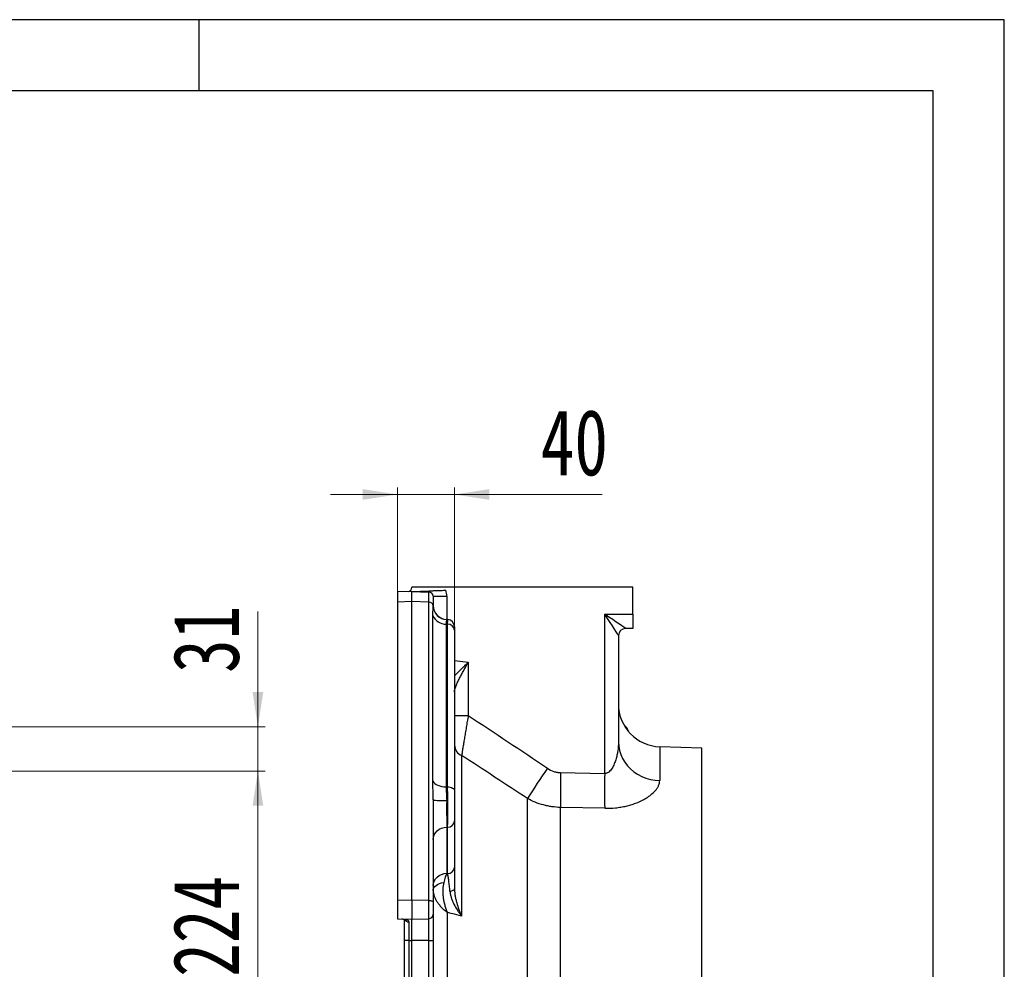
# Model space of a CAD drawing. Header units: millimetres. Extents: x -7 to 844, y 0 to 594.
# Tile 137 of 137: x 703 to 841, y 461 to 594. Entities that reach past the tile are written whole.
import ezdxf

# ---------------------------------------------------------------- set-up
doc = ezdxf.new("R2010")
doc.units = ezdxf.units.MM
doc.styles.add('SLDTEXTSTYLE3', font='HYSWLONGFANGSONG.TTF')
doc.dimstyles.new('SLDDIMSTYLE10', dxfattribs={"dimtxt": 9.875366, "dimasz": 4.884615, "dimexe": 0, "dimexo": 0.0625, "dimgap": 2.468842, "dimtad": 2, "dimlfac": 5, "dimrnd": 1e-09, "dimzin": 12, "dimdsep": 46, "dimtxsty": 'SLDTEXTSTYLE3', "dimsah": 1, "dimcen": 0.09, "dimadec": 0, "dimazin": 3, "dimtfac": 1, "dimtdec": 3, "dimtmove": 0, "dimatfit": 0, "dimfxl": 1, "dimfrac": 2, "dimtolj": 1, "dimtzin": 12, "dimarcsym": 0})
doc.dimstyles.new('SLDDIMSTYLE11', dxfattribs={"dimtxt": 9.875366, "dimasz": 4.884615, "dimexe": 0, "dimexo": 0.0625, "dimgap": 2.468842, "dimtad": 2, "dimlfac": 5, "dimrnd": 1e-09, "dimzin": 12, "dimdsep": 46, "dimtxsty": 'SLDTEXTSTYLE3', "dimsah": 1, "dimcen": 0.09, "dimadec": 0, "dimazin": 3, "dimtfac": 1, "dimtdec": 3, "dimtofl": 0, "dimtmove": 0, "dimatfit": 3, "dimfxl": 1, "dimfrac": 2, "dimtolj": 1, "dimtzin": 12, "dimarcsym": 0})

# ---------------------------------------------------------------- blocks, each defined once
blk = doc.blocks.new('_D_29')
at = {"color": 7, "linetype": 'Continuous', "lineweight": 18}
for p, q in [((755.87, 512.3), (755.87, 528.39)), ((763.87, 508.35), (763.87, 528.39)), ((755.87, 527.39), (746.47, 527.39)), ((755.87, 527.39), (763.87, 527.39)), ((763.87, 527.39), (784.6, 527.39))]:
    blk.add_line(p, q, dxfattribs=at)
for points in [[(755.87, 527.39), (750.98, 528.14), (750.98, 526.64)], [(763.87, 527.39), (768.75, 526.64), (768.75, 528.14)]]:
    blk.add_solid(points, dxfattribs=at)
at = {"color": 7, "linetype": 'Continuous', "lineweight": 18, "insert": (775.96, 539.33), "char_height": 9.26, "attachment_point": 1, "style": 'SLDTEXTSTYLE3'}
blk.add_mtext('40', dxfattribs=at)
blk = doc.blocks.new('_D_36')
at = {"color": 7, "linetype": 'Continuous', "lineweight": 18}
for p, q in [((736.29, 494.79), (736.29, 510.99)), ((659.31, 494.79), (737.29, 494.79)), ((736.29, 488.59), (736.29, 494.79)), ((657.11, 488.59), (737.29, 488.59)), ((736.29, 488.59), (736.29, 479.2))]:
    blk.add_line(p, q, dxfattribs=at)
for points in [[(736.29, 494.79), (737.04, 499.68), (735.54, 499.68)], [(736.29, 488.59), (735.54, 483.71), (737.04, 483.71)]]:
    blk.add_solid(points, dxfattribs=at)
at = {"color": 7, "linetype": 'Continuous', "lineweight": 18, "insert": (724.36, 502.35), "char_height": 9.26, "attachment_point": 1, "rotation": 90, "style": 'SLDTEXTSTYLE3'}
blk.add_mtext('31', dxfattribs=at)
blk = doc.blocks.new('_D_37')
at = {"color": 7, "linetype": 'Continuous', "lineweight": 18}
for p, q in [((657.11, 488.59), (737.29, 488.59)), ((736.29, 443.79), (736.29, 488.59)), ((649.06, 443.79), (737.29, 443.79))]:
    blk.add_line(p, q, dxfattribs=at)
for points in [[(736.29, 488.59), (735.54, 483.71), (737.04, 483.71)], [(736.29, 443.79), (737.04, 448.68), (735.54, 448.68)]]:
    blk.add_solid(points, dxfattribs=at)
at = {"color": 7, "linetype": 'Continuous', "lineweight": 18, "insert": (724.36, 459.71), "char_height": 9.26, "attachment_point": 1, "rotation": 90, "style": 'SLDTEXTSTYLE3'}
blk.add_mtext('224', dxfattribs=at)

msp = doc.modelspace()

# ---------------------------------------------------------------- linework, layer by layer
at = {"color": 7, "linetype": 'Continuous', "lineweight": 25}
for p, q in [((841, 594), (0, 594)), ((728, 594), (728, 584)), ((841, 0), (841, 594)), ((831, 584), (25, 584)), ((831, 10), (831, 584)), ((757.86731, 514.360452), (757.86731, 514.39157)), ((788.86731, 514.39157), (757.86731, 514.39157)), ((757.86731, 513.79157), (760.266171, 513.87534)), ((788.86731, 510.59157), (788.86731, 514.39157)), ((757.86731, 513.79157), (755.86731, 513.721729)), ((755.86731, 513.721729), (755.86731, 512.303135)), ((757.86731, 512.362999), (757.86731, 513.79157)), ((757.86731, 513.79157), (760.28825, 513.707029)), ((760.28825, 512.290535), (760.28825, 513.707029)), ((760.86731, 513.107395), (760.86731, 511.825152)), ((760.86731, 513.107395), (762.797511, 513.107395)), ((757.86731, 512.362999), (755.86731, 512.303135)), ((755.86731, 512.303135), (755.86731, 470.434956)), ((757.86731, 470.458237), (757.86731, 512.362999)), ((760.28825, 512.290535), (757.86731, 512.362999)), ((760.28825, 470.430057), (760.28825, 512.290535)), ((760.843585, 487.154484), (760.843585, 510.403775)), ((762.916816, 509.829035), (762.769457, 509.836361)), ((784.937109, 510.59157), (788.86731, 510.59157)), ((784.937109, 488.258034), (784.937109, 510.59157)), ((788.86731, 510.59157), (788.86731, 508.59157)), ((762.694702, 509.195336), (762.694702, 486.36782)), ((762.90221, 509.184867), (762.694702, 509.195336)), ((762.90221, 486.370619), (762.90221, 509.184867)), ((763.86731, 508.347364), (763.86731, 485.825301)), ((788.86731, 508.59157), (787.86731, 508.59157)), ((786.86731, 507.593398), (786.86731, 492.650112)), ((765.797511, 503.844359), (765.797511, 496.383207)), ((763.86731, 496.383207), (765.797511, 496.383207)), ((798.56731, 491.79157), (792.657913, 491.997931)), ((798.56731, 395.79157), (798.56731, 491.79157)), ((764.86731, 490.753091), (764.86731, 468.234296)), ((778.759072, 488.369527), (784.937109, 488.258034)), ((762.694702, 486.36782), (762.90221, 486.370619)), ((760.86731, 484.564598), (760.86731, 470.230178)), ((774.108066, 411.085527), (774.108066, 484.725041)), ((778.759072, 411.957455), (778.759072, 483.481718)), ((784.937109, 483.363139), (778.759072, 483.481718)), ((762.90221, 480.727359), (762.797511, 480.726121)), ((762.797511, 480.726121), (762.797511, 474.239388)), ((762.90221, 474.212385), (762.90221, 480.727359)), ((763.86731, 481.592857), (763.86731, 475.077883)), ((762.797511, 474.239388), (762.90221, 474.212385)), ((757.86731, 470.458237), (755.86731, 470.434956)), ((755.86731, 470.434956), (755.86731, 467.861412)), ((757.86731, 470.458237), (757.86731, 467.79157)), ((760.28825, 470.430057), (757.86731, 470.458237)), ((760.28825, 467.876111), (760.28825, 470.430057)), ((760.86731, 470.230178), (760.86731, 468.475746)), ((760.86731, 468.475746), (760.86731, 464.79157)), ((762.86731, 418.833373), (762.86731, 468.749768)), ((755.86731, 467.861412), (755.90221, 467.860193)), ((755.90221, 467.860193), (757.86731, 467.79157)), ((756.86731, 464.79157), (756.86731, 467.807544)), ((757.446371, 467.431237), (757.446371, 464.79157)), ((757.86731, 467.79157), (760.28825, 467.876111)), ((757.86731, 464.79157), (757.86731, 467.79157)), ((760.28825, 464.79157), (760.28825, 467.876111)), ((757.446371, 464.79157), (756.86731, 464.79157)), ((756.86731, 422.79157), (756.86731, 464.79157)), ((757.446371, 464.79157), (757.86731, 464.79157)), ((757.446371, 464.79157), (757.446371, 422.79157)), ((760.28825, 464.79157), (757.86731, 464.79157)), ((757.86731, 422.79157), (757.86731, 464.79157)), ((760.28825, 464.79157), (760.86731, 464.79157)), ((760.28825, 422.79157), (760.28825, 464.79157)), ((760.86731, 464.79157), (760.86731, 422.79157))]:
    msp.add_line(p, q, dxfattribs=at)
at = {"color": 8, "linetype": 'Continuous', "lineweight": 25}
for p, q in [((762.797511, 513.107395), (762.797511, 509.834966)), ((762.768995, 509.827107), (762.770376, 509.831449)), ((763.86731, 504.095915), (765.797511, 503.844359)), ((792.657913, 491.997931), (792.657913, 487.244982))]:
    msp.add_line(p, q, dxfattribs=at)
at = {"color": 7, "linetype": 'Continuous', "lineweight": 25, "flags": 128}
for points in [[(786.86731, 492.650112), (786.903381, 492.057962), (787.011158, 491.472932), (787.189346, 490.902056), (787.435803, 490.352198), (787.747565, 489.829969), (788.120884, 489.341647), (788.551272, 488.893104), (789.033553, 488.489734), (789.561928, 488.136385), (790.130046, 487.837307), (790.731076, 487.596095), (791.35779, 487.41565), (792.002653, 487.298141), (792.657913, 487.244982)], [(760.843585, 487.154484), (760.954037, 486.994642), (761.108863, 486.846164), (761.304269, 486.712689), (761.535466, 486.597488), (761.796785, 486.503386), (762.081824, 486.432687), (762.383595, 486.387126), (762.694702, 486.36782)], [(762.90221, 486.370619), (763.092261, 486.356966), (763.274047, 486.323777), (763.440887, 486.272271), (763.58665, 486.204341), (763.705981, 486.122483), (763.794494, 486.029705), (763.848937, 485.929416), (763.86731, 485.825301)], [(760.86731, 484.564598), (760.903411, 484.540773), (761.01041, 484.517808), (761.184445, 484.496532), (761.419232, 484.477713), (761.706296, 484.462031), (762.035274, 484.450052), (762.394289, 484.442208), (762.77038, 484.438782)], [(760.86731, 478.995126), (760.904056, 479.325616), (761.012943, 479.643963), (761.189969, 479.938468), (761.428631, 480.198309), (761.720157, 480.413938), (762.053837, 480.577433), (762.417408, 480.682784), (762.797511, 480.726121)], [(760.86731, 472.508392), (760.904056, 472.838883), (761.012943, 473.15723), (761.189969, 473.451735), (761.428631, 473.711576), (761.720157, 473.927205), (762.053837, 474.0907), (762.417408, 474.196051), (762.797511, 474.239388)], [(760.86731, 471.815735), (760.894259, 472.010386), (760.974377, 472.199791), (761.105507, 472.378846), (761.284114, 472.542727), (761.505386, 472.687016), (761.76336, 472.807826), (762.051082, 472.901901), (762.360801, 472.966705)], [(763.224789, 471.730253), (763.360907, 471.754253), (763.485843, 471.785614), (763.596767, 471.823627), (763.691167, 471.867429), (763.766903, 471.916029), (763.82226, 471.968325), (763.855983, 472.023134), (763.86731, 472.079213)], [(760.28825, 470.430057), (760.402281, 470.425052), (760.511352, 470.412887), (760.611456, 470.394009), (760.698914, 470.36911), (760.770513, 470.339106), (760.823621, 470.3051), (760.856287, 470.26834), (760.86731, 470.230178)], [(764.86731, 468.234296), (763.86731, 468.49203), (763.413416, 468.609015), (762.86731, 468.749768)]]:
    msp.add_lwpolyline(points, dxfattribs=at)
at = {"color": 7, "linetype": 'Continuous', "lineweight": 25}
for centre, radius, start, end in [((757.26731, 514.360452), 0.6, 279.59406823, 0), ((760.678803, 513.843867), 0.413832, 175.63821481, 199.30884758), ((760.197511, 513.107395), 2.6, 0, 19.11329896), ((760.26731, 513.107395), 0.6, 0, 88), ((760.309382, 511.730334), 0.560599, 5.70024484, 92.16025561), ((762.864959, 511.822185), 1.998077, 181.03726067, 267.28977722), ((762.86731, 511.836991), 2, 180.01166708, 267.12860286), ((762.865109, 511.827001), 1.9978, 180.05303545, 267.28207714), ((762.659682, 511.163704), 1.96868, 202.70642512, 271.01926832), ((762.86731, 508.833339), 1, 359.99992373, 87.06778166), ((762.947897, 508.262695), 0.923304, 5.26157378, 92.83629505), ((787.867005, 507.593094), 0.999695, 90.05232607, 179.98258761), ((787.86731, 507.59157), 1, 90, 180), ((792.86731, 497.994276), 6, 180, 268), ((787.26731, 494.025881), 1, 7.21528978, 63.43067627), ((765.538338, 492.284738), 1.672191, 182.13769205, 246.34138788), ((876.8783, 420.314647), 121.286519, 145.52021687, 147.9229112), ((890.074437, 485.925622), 111.34219, 178.74228578, 181.25771422), ((896.029646, 485.810587), 111.119493, 178.73793763, 181.26206237), ((762.934977, 481.661652), 0.934868, 267.99135026, 355.77987715), ((762.934977, 475.146679), 0.934868, 267.99135026, 355.77987715), ((760.26731, 468.475746), 0.6, 272, 0)]:
    msp.add_arc(centre, radius, start, end, dxfattribs=at)
at = {"color": 8, "linetype": 'Continuous', "lineweight": 25}
msp.add_arc((757.438478, 468.018018), 0.586834, 203.96582599, 270.7706329, dxfattribs=at)
at = {"color": 7, "linetype": 'Continuous', "lineweight": 25}
for centre, major_axis, ratio, start_param, end_param in [((784.86731, 510.59157), (-1.999416, 2.999827), 0.0161116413, 3.165761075, 4.7016508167), ((784.86731, 510.59157), (2.998908, -1.99974), 0.0107445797, 0.0187948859, 1.5546846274), ((787.86731, 510.59157), (0, 2), 0.0174497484, 3.1066860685, 3.1415926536)]:
    msp.add_ellipse(centre, major_axis=major_axis, ratio=ratio, start_param=start_param, end_param=end_param, dxfattribs=at)
for points, knots in [([(760.266171, 513.87534), (760.3242, 513.877367), (760.376588, 513.879196), (760.476451, 513.882683), (760.52251, 513.884292), (760.611689, 513.887406), (760.65481, 513.888912), (760.740397, 513.891901), (760.782828, 513.893382), (760.910768, 513.89785), (760.997061, 513.900864), (761.174987, 513.907077), (761.266587, 513.910276), (761.4569, 513.916921), (761.555583, 513.920368), (761.761378, 513.927554), (761.869071, 513.931315), (762.19559, 513.942717), (762.420633, 513.950576), (762.654181, 513.958731)], [0, 0, 0, 0, 0.0625, 0.0625, 0.125, 0.125, 0.1875, 0.1875, 0.25, 0.25, 0.375, 0.375, 0.5, 0.5, 0.625, 0.625, 0.75, 0.75, 1, 1, 1, 1]), ([(760.843585, 510.403775), (760.843585, 510.664195), (760.847604, 510.910674), (760.858832, 511.372679), (760.86621, 511.588303), (760.867209, 511.786015)], [0, 0, 0, 0, 0.5, 0.5, 1, 1, 1, 1]), ([(760.86731, 511.836584), (760.86731, 511.837247), (760.86731, 511.838026), (760.86731, 511.824011), (760.86731, 511.821913)], [0, 0, 0, 0, 0.85026670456, 1, 1, 1, 1]), ([(762.77048, 509.826343), (762.769747, 509.812944), (762.762506, 509.789665), (762.743952, 509.723727), (762.732601, 509.681066), (762.717429, 509.602151), (762.712667, 509.573352), (762.704393, 509.510616), (762.700887, 509.476639), (762.693118, 509.367995), (762.691643, 509.286323), (762.694702, 509.195336)], [0, 0, 0, 0, 0.25, 0.25, 0.5, 0.5, 0.625, 0.625, 0.75, 0.75, 1, 1, 1, 1]), ([(763.86731, 508.826415), (763.86731, 508.823647), (763.86731, 508.817411), (763.86731, 508.690685), (763.86731, 508.478696), (763.86731, 508.347364)], [0, 0, 0, 0, 0.2328870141, 0.5247583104, 1, 1, 1, 1]), ([(763.86731, 499.66111), (763.86731, 499.786928), (763.891221, 499.92588), (763.950251, 500.150821), (763.974009, 500.228876), (764.027858, 500.388842), (764.057766, 500.470284), (764.154743, 500.718645), (764.228972, 500.889572), (764.350693, 501.153192), (764.39313, 501.242487), (764.480251, 501.421696), (764.524998, 501.511759), (764.662262, 501.783322), (764.757773, 501.966195), (764.954873, 502.3357), (765.056694, 502.522722), (765.264246, 502.898968), (765.369517, 503.087362), (765.528984, 503.370654), (765.582402, 503.465201), (765.662851, 503.607232), (765.689721, 503.65461), (765.743557, 503.749445), (765.770689, 503.79719), (765.797511, 503.844359)], [0, 0, 0, 0, 0.125, 0.125, 0.1875, 0.1875, 0.25, 0.25, 0.375, 0.375, 0.4375, 0.4375, 0.5, 0.5, 0.625, 0.625, 0.75, 0.75, 0.875, 0.875, 0.9375, 0.9375, 0.96875, 0.96875, 1, 1, 1, 1]), ([(765.797511, 496.383207), (765.773511, 496.241737), (765.749575, 496.100452), (765.701831, 495.818257), (765.678035, 495.677414), (765.607405, 495.258792), (765.561136, 494.983781), (765.470229, 494.441859), (765.425591, 494.174948), (765.35992, 493.78095), (765.338191, 493.650355), (765.295709, 493.394558), (765.274902, 493.269034), (765.213783, 492.89957), (765.174766, 492.662705), (765.118941, 492.322111), (765.100785, 492.211038), (765.065413, 491.99401), (765.048282, 491.888572), (764.999038, 491.584436), (764.96886, 491.396628), (764.913919, 491.051448), (764.889152, 490.894061), (764.86731, 490.753091)], [0, 0, 0, 0, 0.0625, 0.0625, 0.125, 0.125, 0.25, 0.25, 0.375, 0.375, 0.4375, 0.4375, 0.5, 0.5, 0.625, 0.625, 0.6875, 0.6875, 0.75, 0.75, 0.875, 0.875, 1, 1, 1, 1]), ([(786.86731, 492.650112), (786.86731, 492.240311), (786.834174, 491.828375), (786.740625, 491.20828), (786.701928, 491.001194), (786.609133, 490.589666), (786.555029, 490.384847), (786.428468, 489.978028), (786.355945, 489.775698), (786.187619, 489.380554), (786.092114, 489.186985), (785.919132, 488.908618), (785.857103, 488.819032), (785.720548, 488.649223), (785.646198, 488.568861), (785.519143, 488.460142), (785.473785, 488.425721), (785.378658, 488.364585), (785.328721, 488.337642), (785.2225, 488.293489), (785.167268, 488.276857), (785.054425, 488.257047), (784.995851, 488.253788), (784.937109, 488.258034)], [0, 0, 0, 0, 0.25, 0.25, 0.375, 0.375, 0.5, 0.5, 0.625, 0.625, 0.75, 0.75, 0.8125, 0.8125, 0.875, 0.875, 0.90625, 0.90625, 0.9375, 0.9375, 0.96875, 0.96875, 1, 1, 1, 1]), ([(776.898669, 488.976815), (777.173954, 488.789331), (777.467787, 488.641522), (777.860569, 488.511281), (777.940719, 488.48793), (778.101945, 488.447481), (778.183009, 488.430355), (778.427556, 488.388258), (778.592386, 488.372531), (778.759072, 488.369527)], [0, 0, 0, 0, 0.5, 0.5, 0.625, 0.625, 0.75, 0.75, 1, 1, 1, 1]), ([(760.86731, 484.564598), (760.86731, 484.789652), (760.865248, 485.012283), (760.859957, 485.453176), (760.856708, 485.671471), (760.847895, 486.318929), (760.843585, 486.741168), (760.843585, 487.154484)], [0, 0, 0, 0, 0.25, 0.25, 0.5, 0.5, 1, 1, 1, 1]), ([(762.694702, 486.36782), (762.691531, 486.223146), (762.693252, 486.074042), (762.704304, 485.767285), (762.713626, 485.609631), (762.734869, 485.285594), (762.746835, 485.118363), (762.765199, 484.781334), (762.771663, 484.611037), (762.77038, 484.438782)], [0, 0, 0, 0, 0.25, 0.25, 0.5, 0.5, 0.75, 0.75, 1, 1, 1, 1]), ([(762.90221, 480.727359), (762.904719, 480.863926), (762.906951, 481.02252), (762.909895, 481.292749), (762.910812, 481.388794), (762.912482, 481.589145), (762.913235, 481.693277), (762.915252, 482.017235), (762.916278, 482.248499), (762.917668, 482.742858), (762.918008, 482.997843), (762.918007, 483.390657), (762.91792, 483.523382), (762.917571, 483.792497), (762.917307, 483.928968), (762.916268, 484.334566), (762.915244, 484.603027), (762.913553, 484.936184), (762.913194, 485.002693), (762.912434, 485.135462), (762.912032, 485.201737), (762.910778, 485.3979), (762.90987, 485.525911), (762.906943, 485.901863), (762.904718, 486.141808), (762.90221, 486.370619)], [0, 0, 0, 0, 0.125, 0.125, 0.1875, 0.1875, 0.25, 0.25, 0.375, 0.375, 0.5, 0.5, 0.5625, 0.5625, 0.625, 0.625, 0.75, 0.75, 0.78125, 0.78125, 0.8125, 0.8125, 0.875, 0.875, 1, 1, 1, 1]), ([(784.937109, 483.363139), (785.456995, 483.353148), (785.967458, 483.375107), (786.71954, 483.453335), (786.96839, 483.48707), (787.459579, 483.569381), (787.699068, 483.617446), (788.166381, 483.726396), (788.394204, 483.787283), (788.727337, 483.887727), (788.836946, 483.92273), (789.053284, 483.995723), (789.160189, 484.033786), (789.682944, 484.229716), (790.066989, 484.405205), (790.506459, 484.644259), (790.592303, 484.693065), (790.759865, 484.792618), (790.841752, 484.84348), (791.079255, 484.997673), (791.227108, 485.102783), (791.640147, 485.424145), (791.875134, 485.646348), (792.116596, 485.932443), (792.162317, 485.990195), (792.247502, 486.105351), (792.287079, 486.162876), (792.396868, 486.335245), (792.458159, 486.449881), (792.606333, 486.792691), (792.657913, 487.019728), (792.657913, 487.244982)], [0, 0, 0, 0, 0.125, 0.125, 0.1875, 0.1875, 0.25, 0.25, 0.3125, 0.3125, 0.34375, 0.34375, 0.375, 0.375, 0.5, 0.5, 0.53125, 0.53125, 0.5625, 0.5625, 0.625, 0.625, 0.75, 0.75, 0.78125, 0.78125, 0.8125, 0.8125, 0.875, 0.875, 1, 1, 1, 1]), ([(763.86731, 485.825301), (763.86731, 485.653703), (763.86731, 485.473751), (763.86731, 485.191785), (763.86731, 485.095775), (763.86731, 484.899604), (763.86731, 484.799446), (763.86731, 484.499582), (763.86731, 484.298217), (763.86731, 483.993984), (763.86731, 483.891617), (763.86731, 483.689755), (763.86731, 483.5902), (763.86731, 483.29556), (763.86731, 483.104305), (763.86731, 482.733518), (763.86731, 482.560073), (763.86731, 482.317124), (763.86731, 482.239033), (763.86731, 482.088791), (763.86731, 482.016772), (763.86731, 481.814147), (763.86731, 481.695241), (763.86731, 481.592857)], [0, 0, 0, 0, 0.125, 0.125, 0.1875, 0.1875, 0.25, 0.25, 0.375, 0.375, 0.4375, 0.4375, 0.5, 0.5, 0.625, 0.625, 0.75, 0.75, 0.8125, 0.8125, 0.875, 0.875, 1, 1, 1, 1]), ([(762.77038, 484.438782), (762.769695, 484.346724), (762.769084, 484.254237), (762.768018, 484.068385), (762.767563, 483.974876), (762.766449, 483.697393), (762.766035, 483.515027), (762.765847, 483.155418), (762.766073, 482.978174), (762.766909, 482.716281), (762.767271, 482.629811), (762.768149, 482.460894), (762.768667, 482.378108), (762.77045, 482.134683), (762.771945, 481.978952), (762.77465, 481.755263), (762.77563, 481.682357), (762.777747, 481.539945), (762.778879, 481.470895), (762.784853, 481.138991), (762.790657, 480.912558), (762.797511, 480.726121)], [0, 0, 0, 0, 0.0625, 0.0625, 0.125, 0.125, 0.25, 0.25, 0.375, 0.375, 0.4375, 0.4375, 0.5, 0.5, 0.625, 0.625, 0.6875, 0.6875, 0.75, 0.75, 1, 1, 1, 1]), ([(778.759072, 483.481718), (778.348905, 483.491868), (777.942356, 483.526148), (777.337865, 483.613165), (777.13726, 483.648121), (776.737846, 483.730041), (776.538927, 483.777074), (775.951131, 483.934657), (775.569063, 484.062011), (774.824087, 484.360446), (774.46118, 484.531528), (774.108066, 484.725041)], [0, 0, 0, 0, 0.25, 0.25, 0.375, 0.375, 0.5, 0.5, 0.75, 0.75, 1, 1, 1, 1]), ([(762.797511, 474.239388), (762.720403, 474.080876), (762.645426, 473.895021), (762.536037, 473.576764), (762.500092, 473.464034), (762.42928, 473.224735), (762.394461, 473.098233), (762.360801, 472.966705)], [0, 0, 0, 0, 0.5, 0.5, 0.75, 0.75, 1, 1, 1, 1]), ([(763.224789, 471.730253), (763.20209, 471.995893), (763.177985, 472.246027), (763.140022, 472.601329), (763.127063, 472.716412), (763.100559, 472.940109), (763.086982, 473.048951), (763.04558, 473.364361), (763.017508, 473.556798), (762.960505, 473.909098), (762.931574, 474.068939), (762.90221, 474.212385)], [0, 0, 0, 0, 0.25, 0.25, 0.375, 0.375, 0.5, 0.5, 0.75, 0.75, 1, 1, 1, 1]), ([(763.86731, 475.077883), (763.86731, 474.906164), (763.86731, 474.713713), (763.86731, 474.288049), (763.86731, 474.054858), (763.86731, 473.671997), (763.86731, 473.540056), (763.86731, 473.269044), (763.86731, 473.129737), (763.86731, 472.700169), (763.86731, 472.398398), (763.86731, 472.079213)], [0, 0, 0, 0, 0.25, 0.25, 0.5, 0.5, 0.625, 0.625, 0.75, 0.75, 1, 1, 1, 1]), ([(762.360801, 472.966705), (762.281732, 472.65774), (762.23716, 472.32774), (762.219742, 471.892055), (762.21821, 471.803737), (762.21906, 471.624731), (762.221455, 471.534364), (762.23425, 471.263743), (762.250232, 471.08279), (762.296159, 470.719874), (762.326109, 470.537911), (762.399758, 470.17299), (762.443722, 469.989176), (762.544141, 469.626236), (762.600617, 469.446767), (762.69423, 469.181637), (762.726895, 469.094005), (762.778006, 468.963853), (762.795395, 468.920687), (762.821991, 468.856293), (762.830943, 468.834888), (762.849015, 468.792199), (762.858232, 468.770695), (762.86731, 468.749768)], [0, 0, 0, 0, 0.25, 0.25, 0.3125, 0.3125, 0.375, 0.375, 0.5, 0.5, 0.625, 0.625, 0.75, 0.75, 0.875, 0.875, 0.9375, 0.9375, 0.96875, 0.96875, 0.984375, 0.984375, 1, 1, 1, 1]), ([(760.86731, 471.815735), (760.86731, 471.56482), (760.917445, 471.30557), (761.035778, 470.972766), (761.062281, 470.905758), (761.120983, 470.770851), (761.1531, 470.703187), (761.256376, 470.501844), (761.334812, 470.368913), (761.50969, 470.105502), (761.60614, 469.975022), (761.816833, 469.716458), (761.931688, 469.587794), (762.175687, 469.336964), (762.30501, 469.214501), (762.508963, 469.035934), (762.578566, 468.977306), (762.685229, 468.890827), (762.721159, 468.862244), (762.775592, 468.819756), (762.793826, 468.805657), (762.830469, 468.77759), (762.849072, 468.763477), (762.86731, 468.749768)], [0, 0, 0, 0, 0.25, 0.25, 0.3125, 0.3125, 0.375, 0.375, 0.5, 0.5, 0.625, 0.625, 0.75, 0.75, 0.875, 0.875, 0.9375, 0.9375, 0.96875, 0.96875, 0.984375, 0.984375, 1, 1, 1, 1]), ([(763.224789, 471.730253), (763.237985, 471.575808), (763.262501, 471.422161), (763.329143, 471.115835), (763.371317, 470.963162), (763.470468, 470.658409), (763.527756, 470.505716), (763.653257, 470.205481), (763.721557, 470.057515), (763.940631, 469.618961), (764.105414, 469.333655), (764.375554, 468.913814), (764.469675, 468.774974), (764.615408, 468.569942), (764.664755, 468.502114), (764.739892, 468.401118), (764.765124, 468.367577), (764.815954, 468.300739), (764.841703, 468.26725), (764.86731, 468.234296)], [0, 0, 0, 0, 0.125, 0.125, 0.25, 0.25, 0.375, 0.375, 0.5, 0.5, 0.75, 0.75, 0.875, 0.875, 0.9375, 0.9375, 0.96875, 0.96875, 1, 1, 1, 1]), ([(763.86731, 472.079213), (763.86731, 471.913203), (763.876071, 471.74753), (763.906888, 471.416613), (763.928983, 471.25137), (763.984031, 470.92117), (764.017111, 470.755812), (764.091685, 470.428804), (764.133223, 470.266798), (764.268597, 469.784607), (764.373074, 469.468208), (764.546692, 468.999749), (764.607498, 468.844449), (764.702285, 468.613925), (764.734484, 468.53747), (764.800041, 468.38531), (764.833536, 468.309308), (764.86731, 468.234296)], [0, 0, 0, 0, 0.125, 0.125, 0.25, 0.25, 0.375, 0.375, 0.5, 0.5, 0.75, 0.75, 0.875, 0.875, 0.9375, 0.9375, 1, 1, 1, 1]), ([(756.464373, 467.840562), (756.523086, 467.838512), (756.582236, 467.835182), (756.698572, 467.825961), (756.755828, 467.82006), (756.922672, 467.797895), (757.027478, 467.777348), (757.167335, 467.732752), (757.211056, 467.715556), (757.29076, 467.674845), (757.325566, 467.651886), (757.383289, 467.599945), (757.406268, 467.570953), (757.438008, 467.505582), (757.446371, 467.469806), (757.446371, 467.431237)], [0, 0, 0, 0, 0.125, 0.125, 0.25, 0.25, 0.5, 0.5, 0.625, 0.625, 0.75, 0.75, 0.875, 0.875, 1, 1, 1, 1]), ([(756.466099, 467.8403), (756.470884, 467.840193), (756.535332, 467.838753), (756.664064, 467.828702), (756.819445, 467.804748), (756.920081, 467.778257), (756.96321, 467.756576), (756.957482, 467.760627), (756.956071, 467.761625)], [0, 0, 0, 0, 0.0204005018, 0.2747936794, 0.5445600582, 0.7627838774, 0.9415508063, 1, 1, 1, 1])]:
    msp.add_open_spline(points, degree=3, knots=knots, dxfattribs=at)
for points in [[(760.867209, 511.786015), (760.867276, 511.799233), (760.86731, 511.812279), (760.86731, 511.825152)], [(762.770376, 509.831449), (762.770552, 509.829951), (762.770585, 509.828249), (762.77048, 509.826343)], [(765.797511, 496.383207), (769.518325, 493.945158), (773.221779, 491.480978), (776.898669, 488.976815)], [(774.108066, 484.725041), (771.040847, 486.75377), (767.959175, 488.76099), (764.86731, 490.753091)]]:
    msp.add_open_spline(points, degree=3, dxfattribs=at)
at = {"color": 8, "linetype": 'Continuous', "lineweight": 25}
for points, knots in [([(762.90221, 509.184867), (762.903816, 509.277957), (762.907061, 509.465915), (762.911248, 509.67388), (762.914653, 509.812436), (762.915933, 509.819578), (762.916511, 509.822804)], [0, 0, 0, 0, 0.2356579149, 0.4758189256, 0.7632516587, 1, 1, 1, 1]), ([(763.86731, 501.924348), (763.990625, 502.059085), (764.280042, 502.375312), (764.771423, 502.860789), (765.293059, 503.365711), (765.627899, 503.683601), (765.79613, 503.84305), (765.797511, 503.844359)], [0, 0, 0, 0, 0.218403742, 0.5125915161, 0.7552716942, 0.9979904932, 1, 1, 1, 1])]:
    msp.add_open_spline(points, degree=3, knots=knots, dxfattribs=at)

# ---------------------------------------------------------------- dimensions: what is measured, and where the dimension line sits
at = {"color": 7, "linetype": 'Continuous', "lineweight": 18}
dim = msp.add_linear_dim(base=(763.86731, 527.39157), p1=(755.86731, 512.303135), p2=(763.86731, 508.347364), dimstyle='SLDDIMSTYLE10', dxfattribs=at)
dim.commit()
dim.dimension.update_dxf_attribs({"geometry": '_D_29', "text_midpoint": (780.278833, 527.39157), "dimtype": 160})
for base, p1, p2, dimstyle, picture, middle in [((736.293337, 494.79157), (657.107166, 488.59157), (659.307166, 494.79157), 'SLDDIMSTYLE10', '_D_36', (736.293337, 506.667819)), ((736.293337, 488.59157), (649.057166, 443.79157), (657.107166, 488.59157), 'SLDDIMSTYLE11', '_D_37', (736.293337, 466.19157))]:
    dim = msp.add_linear_dim(base=base, p1=p1, p2=p2, angle=90, dimstyle=dimstyle, dxfattribs=at)
    dim.commit()
    dim.dimension.update_dxf_attribs({"geometry": picture, "text_midpoint": middle, "dimtype": 160})

doc.saveas('drawing.dxf')
